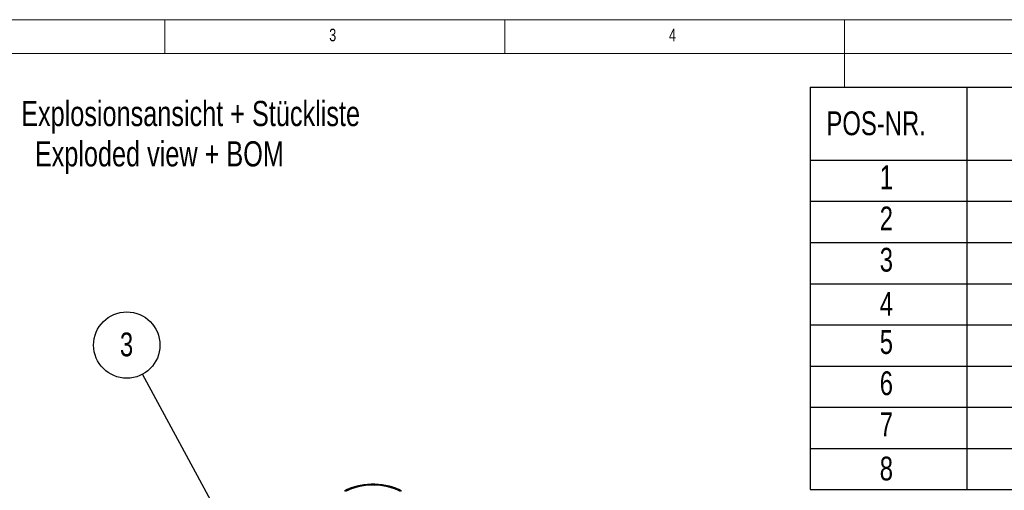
# Model space of a CAD drawing. Header units: millimetres. Extents: x 5 to 415, y 5 to 292.
# Tile 16 of 17: x 89 to 234, y 223 to 292. Entities that reach past the tile are written whole.
import ezdxf

# ---------------------------------------------------------------- set-up
doc = ezdxf.new("R2010")
doc.units = ezdxf.units.MM
doc.layers.add('ZEICHNUNG', color=7, linetype='Continuous')
doc.styles.add('SLDTEXTSTYLE0', font='TXT', dxfattribs={"width": 0.75})
doc.dimstyles.new('SLDDIMSTYLE0', dxfattribs={"dimtxt": 0.18, "dimasz": 3.302, "dimexe": 0, "dimexo": 0.0625, "dimgap": 0, "dimtad": 0, "dimtih": 1, "dimtoh": 1, "dimdec": 0, "dimrnd": 1e-09, "dimzin": 0, "dimdsep": 46, "dimtxsty": 'Standard', "dimsah": 1, "dimcen": 0.09, "dimadec": 0, "dimazin": 0, "dimtfac": 3.302, "dimtdec": 0, "dimtofl": 0, "dimtmove": 0, "dimatfit": 3, "dimfxl": 0, "dimfrac": 2, "dimtolj": 1, "dimtzin": 0, "dimarcsym": 0})

# ---------------------------------------------------------------- blocks, each defined once
blk = doc.blocks.new('SW_NOTE_0')
at = {"color": 0, "linetype": 'Continuous', "lineweight": 0, "attachment_point": 1, "style": 'SLDTEXTSTYLE0'}
for s, insert, char_height in [('Auftisch Bratplatte', (0, 4.77), 3.7042), ('BGA60/45', (45.38, 4.77), 3.704), ('Explosionsansicht + Stückliste', (70.68, 4.77), 3.7042), ('Countertop griddle', (0, -1.16), 3.7042), ('BGA60/45', (47.39, -1.16), 3.704), ('Exploded view + BOM', (72.69, -1.16), 3.7042)]:
    blk.add_mtext(s, dxfattribs=dict(at, insert=insert, char_height=char_height))
blk = doc.blocks.new('SW_TABLEANNOTATION_0')
at = {"color": 0, "linetype": 'Continuous', "lineweight": 25}
for p, q in [((0, 0), (0, -10.73)), ((0, 0), (23.04, 0)), ((23.04, 0), (23.04, -10.73)), ((23.04, 0), (80.39, 0)), ((0, -10.73), (0, -16.79)), ((0, -10.73), (23.04, -10.73)), ((23.04, -10.73), (23.04, -16.79)), ((23.04, -10.73), (80.39, -10.73)), ((0, -16.79), (0, -22.85)), ((0, -16.79), (23.04, -16.79)), ((23.04, -16.79), (23.04, -22.85)), ((23.04, -16.79), (80.39, -16.79)), ((0, -22.85), (0, -28.92)), ((0, -22.85), (23.04, -22.85)), ((23.04, -22.85), (23.04, -28.92)), ((23.04, -22.85), (80.39, -22.85)), ((0, -28.92), (0, -34.98)), ((0, -28.92), (23.04, -28.92)), ((23.04, -28.92), (23.04, -34.98)), ((23.04, -28.92), (80.39, -28.92)), ((0, -34.98), (0, -41.04)), ((0, -34.98), (23.04, -34.98)), ((23.04, -34.98), (23.04, -41.04)), ((23.04, -34.98), (80.39, -34.98)), ((0, -41.04), (0, -47.1)), ((0, -41.04), (23.04, -41.04)), ((23.04, -41.04), (23.04, -47.1)), ((23.04, -41.04), (80.39, -41.04)), ((0, -47.1), (0, -53.16)), ((0, -47.1), (23.04, -47.1)), ((23.04, -47.1), (23.04, -53.16)), ((23.04, -47.1), (80.39, -47.1)), ((0, -53.16), (0, -59.22)), ((0, -53.16), (23.04, -53.16)), ((23.04, -53.16), (23.04, -59.22)), ((23.04, -53.16), (80.39, -53.16)), ((0, -59.22), (23.04, -59.22)), ((23.04, -59.22), (80.39, -59.22))]:
    blk.add_line(p, q, dxfattribs=at)
at = {"color": 0, "linetype": 'Continuous', "lineweight": 0, "char_height": 3.5, "attachment_point": 1, "style": 'SLDTEXTSTYLE0'}
for s, insert in [('POS-NR.', (2.39, -3.56)), ('1', (10.23, -11.51)), ('2', (10.23, -17.57)), ('3', (10.23, -23.64)), ('4', (10.23, -30.14)), ('5', (10.23, -35.76)), ('6', (10.23, -41.82)), ('7', (10.23, -47.88)), ('8', (10.23, -54.38))]:
    blk.add_mtext(s, dxfattribs=dict(at, insert=insert))
blk = doc.blocks.new('SW_NOTE_0_2')
at = {"layer": 'ZEICHNUNG', "color": 0}
blk.add_circle((-2.32, 4.29), 4.88, dxfattribs=at)
at = {"layer": 'ZEICHNUNG', "color": 0, "insert": (-2.36, 6.14), "char_height": 3.5, "attachment_point": 2, "style": 'SLDTEXTSTYLE0'}
blk.add_mtext('3', dxfattribs=at)

msp = doc.modelspace()

# ---------------------------------------------------------------- linework, layer by layer
at = {"color": 7, "linetype": 'Continuous', "lineweight": 18}
for p, q in [((415, 292), (5, 292)), ((110, 292), (110, 287)), ((160, 287), (160, 292)), ((210, 292), (210, 282)), ((410, 287), (10, 287))]:
    msp.add_line(p, q, dxfattribs=at)
at = {"color": 7, "linetype": 'Continuous', "lineweight": 25, "flags": 128}
for points in [[(144.81, 222.61), (144.41, 222.83), (143.97, 223.02), (143.51, 223.18), (143.02, 223.33), (142.51, 223.44), (141.98, 223.53), (141.44, 223.58), (140.9, 223.61), (140.35, 223.61), (139.8, 223.58), (139.26, 223.53), (138.74, 223.44), (138.23, 223.33), (137.74, 223.18), (137.27, 223.02), (136.83, 222.83), (136.43, 222.61)], [(144.66, 222.53), (144.25, 222.74), (143.8, 222.94), (143.31, 223.1), (142.81, 223.24), (142.28, 223.35), (141.74, 223.43), (141.18, 223.48), (140.62, 223.49), (140.06, 223.48), (139.51, 223.43), (138.96, 223.35), (138.43, 223.24), (137.93, 223.1), (137.45, 222.94), (137, 222.74), (136.58, 222.53)]]:
    msp.add_lwpolyline(points, dxfattribs=at)

# ---------------------------------------------------------------- block references
at = {"color": 7, "linetype": 'Continuous', "lineweight": 0}
for name, p in [('SW_TABLEANNOTATION_0', (204.95, 282.06)), ('SW_NOTE_0', (18.16, 275.27))]:
    msp.add_blockref(name, p, dxfattribs=at)
at = {"layer": 'ZEICHNUNG', "color": 7}
msp.add_blockref('SW_NOTE_0_2', (106.71, 239.81), dxfattribs=at)

# ---------------------------------------------------------------- texts
at = {"color": 7, "linetype": 'Continuous', "lineweight": 0, "char_height": 1.85, "attachment_point": 1, "style": 'SLDTEXTSTYLE0'}
for s, insert in [('3', (134.17, 290.67)), ('4', (184.17, 290.67))]:
    msp.add_mtext(s, dxfattribs=dict(at, insert=insert))

# ---------------------------------------------------------------- leaders
at = {"layer": 'ZEICHNUNG', "color": 7}
msp.add_leader([(122.4, 210.78), (106.71, 239.81)], dimstyle='SLDDIMSTYLE0', dxfattribs=at)

doc.saveas('drawing.dxf')
